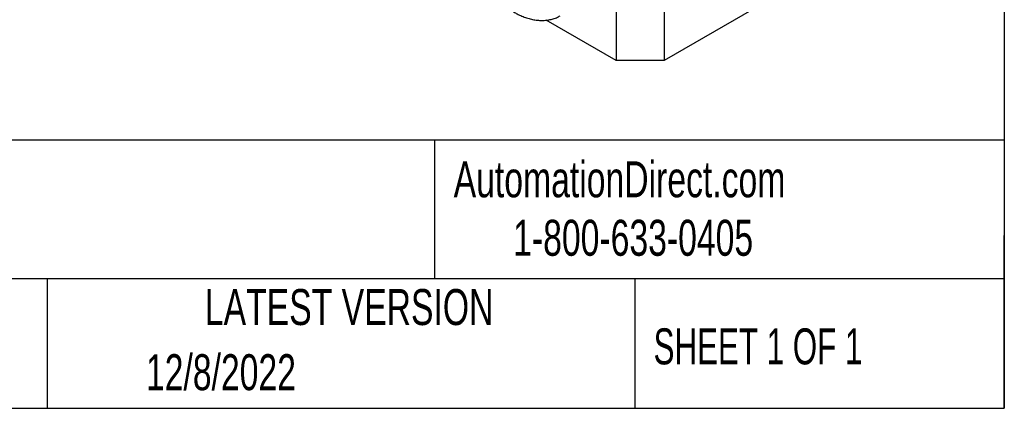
# Model space of a CAD drawing. Header units: inches. Extents: x 0.2 to 10.8, y 0.2 to 8.2.
# Tile 10 of 18: x 8.472 to 10.75, y 0.25 to 1.15. Entities that reach past the tile are written whole.
import ezdxf

# ---------------------------------------------------------------- set-up
doc = ezdxf.new("R2010")
doc.units = ezdxf.units.IN
doc.header["$MEASUREMENT"] = 0
doc.layers.add('TEXT', color=140, linetype='Continuous', lineweight=25)
doc.styles.add('SLDTEXTSTYLE0', font='TXT', dxfattribs={"width": 0.7})
doc.styles.add('SLDTEXTSTYLE1', font='TXT', dxfattribs={"width": 0.65})

msp = doc.modelspace()

# ---------------------------------------------------------------- linework, layer by layer
for p, q in [((9.85183097, 2.14412657), (9.85183097, 1.05540549)), ((9.96318637, 1.73006686), (9.96318637, 1.05540549)), ((10.40396816, 1.3098634), (9.96318637, 1.05540549)), ((9.85183097, 1.05540549), (9.69048198, 1.14855028)), ((9.96318637, 1.05540549), (9.85183097, 1.05540549))]:
    msp.add_line(p, q)
msp.add_open_spline([(9.61464508, 1.16771018), (9.61742261, 1.16612799), (9.6238197, 1.16248395), (9.63393923, 1.15787137), (9.64494614, 1.15373921), (9.65596819, 1.15065973), (9.66693939, 1.1486493), (9.67779655, 1.14776509), (9.68846747, 1.14805515), (9.69889615, 1.14953636), (9.70895854, 1.15233864), (9.71685378, 1.15541008), (9.72110108, 1.15798699), (9.72237383, 1.15875918)], degree=3, knots=[0, 0, 0, 0, 0.0744814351, 0.1715427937, 0.2690520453, 0.3668720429, 0.4648633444, 0.5629110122, 0.6609758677, 0.7591631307, 0.8577837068, 0.9573835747, 1, 1, 1, 1])
at = {"layer": 'TEXT'}
for p, q in [((10.75, 8.25), (10.75, 0.25)), ((10.75, 0.8711066), (0.25, 0.8711066)), ((9.43210147, 0.8711066), (9.43210147, 0.55)), ((10.75, 0.25), (10.75, 0.65)), ((10.75, 0.55), (0.25, 0.55)), ((8.53590935, 0.55), (8.53590935, 0.25)), ((9.89562004, 0.55), (9.89562004, 0.25)), ((0.25, 0.25), (10.75, 0.25))]:
    msp.add_line(p, q, dxfattribs=at)

# ---------------------------------------------------------------- texts
for s, insert, char_height, attachment_point, style in [('AutomationDirect.com', (9.47617948, 0.82191068), 0.0833333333, 1, 'SLDTEXTSTYLE0'), ('1-800-633-0405', (9.61384172, 0.686497), 0.0833333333, 1, 'SLDTEXTSTYLE0'), ('LATEST VERSION', (9.23433589, 0.52614149), 0.0833333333, 2, 'SLDTEXTSTYLE0'), ('SHEET 1 OF 1', (9.9386333, 0.43509805), 0.0833333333, 1, 'SLDTEXTSTYLE1'), ('12/8/2022', (8.7642838, 0.37525678), 0.083333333, 1, 'SLDTEXTSTYLE0')]:
    msp.add_mtext(s, dxfattribs=dict(at, insert=insert, char_height=char_height, attachment_point=attachment_point, style=style))

doc.saveas('drawing.dxf')
